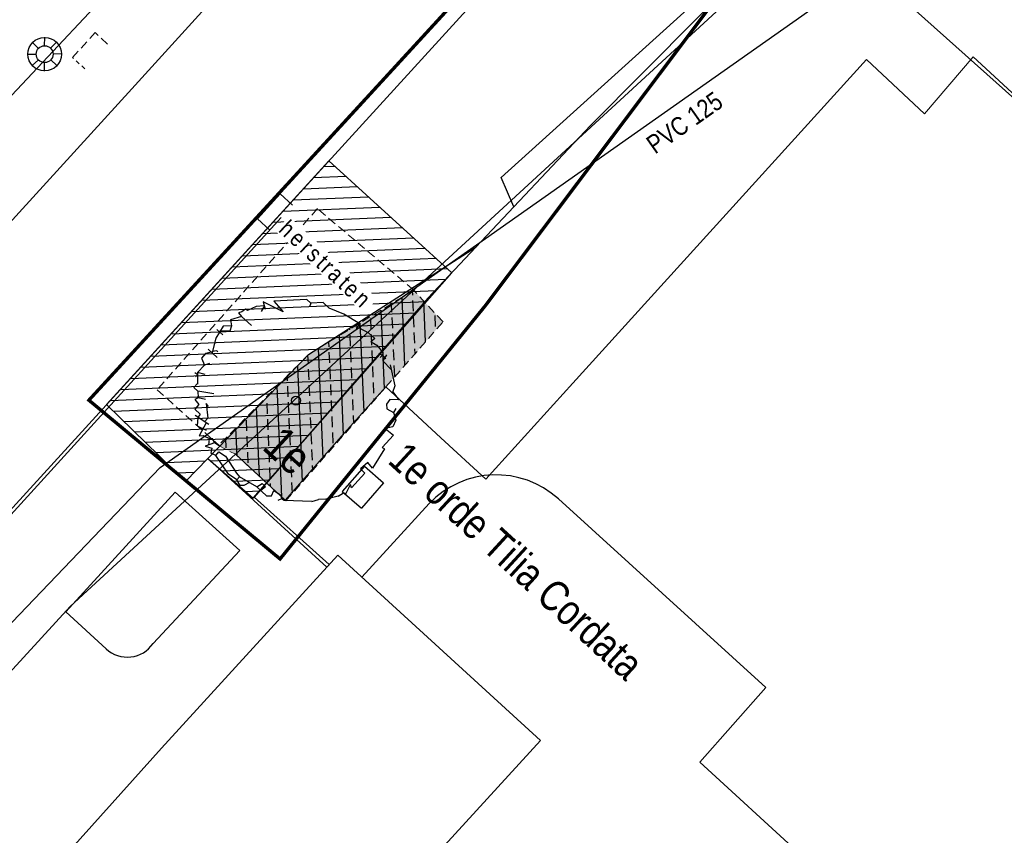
# Model space of a CAD drawing. Header units: metres. Extents: x 111546 to 149831, y 498798 to 507863.
# Tile 160 of 256: x 111821 to 111850, y 501584 to 501608. Entities that reach past the tile are written whole.
import ezdxf
from ezdxf.enums import TextEntityAlignment as Align

# ---------------------------------------------------------------- set-up
doc = ezdxf.new("R2010")
doc.units = ezdxf.units.M
doc.linetypes.add('DASHED', pattern=[19.05, 12.7, -6.35])
for name, color, linetype in [('0-bs-polderpijl', 3, 'Continuous'), ('0-werkgrens', 210, 'FENCELINE1'), ('1-ontgraven teelaarde tbv grondverbetering bomen', 153, 'Continuous'), ('2-bs-Streng persleiding', 252, 'RI-PERS'), ('2-bs-Streng persleiding diameter', 2, 'Continuous'), ('3-bs-straatkolk', 252, 'Continuous'), ('3-bs-trottoirkolk', 252, 'Continuous'), ('3-nw-herstraten1', 7, 'Continuous'), ('4-nw-boom tekst', 7, 'Continuous'), ('B01_HOOFDGEBOUW', 1, 'Continuous'), ('Q21_LICHTMAST', 252, 'Continuous'), ('T02_RASTER', 252, 'Continuous'), ('V02_KNTOPENVERH', 252, 'Continuous'), ('V03_KNTTEGELPAD', 252, 'Continuous')]:
    doc.layers.add(name, color=color, linetype=linetype)
for name, color, linetype, lineweight in [('0-kadastrale percelen', 253, 'AI-KADASTRAAL', 9), ('3-nw-text-20', 7, 'Continuous', 15), ('4-nw materiaalscheiding-groen', 210, 'DASHED', 13), ('4-nw-bomengrond', 7, 'Continuous', 5), ('4-nw-bomenzand', 7, 'Continuous', 5), ('4-nw-boom 1e grootte', 7, 'Continuous', 35)]:
    doc.layers.add(name, color=color, linetype=linetype, lineweight=lineweight)
doc.styles.get("Standard").update_dxf_attribs({"font": 'isocp-ie.shx'})
doc.styles.add('Zaanstad', font='ARIALN.TTF')
doc.styles.add('Zaanstad 1-250 2.0mm', font='ARIALN.TTF', dxfattribs={"height": 0.5})
doc.linetypes.add('AI-KADASTRAAL', pattern='A,5.5,-2,["K",Standard,S=1.8,R=0,X=0,Y=-0.9],-2,5.5,-2,[5,NLCS.SHX,S=0.75,R=0,X=0,Y=0],-2', length=19)
doc.linetypes.add('FENCELINE1', pattern='A,6.35,-2.54,[133,ltypeshp.shx,S=2.54,R=0,X=-2.54,Y=0],-2.54,25.4', length=36.83)
doc.linetypes.add('RI-PERS', pattern='A,7,-2,["P",Standard,S=1.8,R=0,X=-0.5,Y=-0.9],-2,7,-2,[102,NLCS.SHX,S=1,R=180,X=0,Y=0],-2', length=22)

# ---------------------------------------------------------------- blocks, each defined once
blk = doc.blocks.new('Q21')
at = {"color": 0, "linetype": 'ByBlock', "lineweight": -2}
for p, q in [((-0.181, 0.172), (-0.363, 0.343)), ((-0.003, 0.25), (0.001, 0.5)), ((0.173, 0.18), (0.351, 0.353)), ((0.25, 0.008), (0.5, 0.015)), ((-0.25, -0.008), (-0.5, -0.015)), ((-0.186, -0.167), (-0.365, -0.341)), ((-0.01, -0.25), (-0.014, -0.5)), ((0.183, -0.171), (0.357, -0.336))]:
    blk.add_line(p, q, dxfattribs=at)
for radius in [0.498, 0.25]:
    blk.add_circle((0, 0), radius, dxfattribs=at)
blk = doc.blocks.new('KOLK_L')
at = {"linetype": 'Continuous'}
for p, q in [((-0.487, 0.108), (-0.378, 0.596)), ((-0.378, 0.596), (0.596, 0.378)), ((0.486, -0.108), (0.596, 0.378))]:
    blk.add_line(p, q, dxfattribs=at)
blk = doc.blocks.new('KOLK_M')
at = {"color": 0}
for p, q in [((-0.404, 0.475), (-0.569, -0.255)), ((0.569, 0.255), (-0.404, 0.475)), ((0.569, 0.255), (0.404, -0.475)), ((0.404, -0.475), (-0.569, -0.255))]:
    blk.add_line(p, q, dxfattribs=at)
blk = doc.blocks.new('KOLK_R')
at = {"color": 0, "linetype": 'DASHED', "ltscale": 0.02}
for points in [[(-0.486, 0.11), (-0.598, -0.376)], [(0.376, -0.598), (-0.598, -0.376)]]:
    blk.add_lwpolyline(points, dxfattribs=at)
at = {"color": 0, "linetype": 'DASHED', "ltscale": 0.01}
blk.add_lwpolyline([(0.486, -0.11), (0.376, -0.598)], dxfattribs=at)
blk = doc.blocks.new('4-boom 1e grootte')
at = {"lineweight": 30}
for p, q in [((-0.141, 2.96), (-0.69, 2.85)), ((-0.141, 2.96), (-0.141, 2.791)), ((-0.082, 2.854), (0.229, 2.932)), ((0.229, 2.932), (0.476, 2.932)), ((0.476, 2.932), (0.462, 2.786)), ((-1.376, 2.685), (-1.623, 2.424)), ((-1.129, 2.685), (-1.376, 2.685)), ((-0.69, 2.85), (-1.129, 2.685)), ((-0.141, 2.791), (-0.082, 2.854)), ((0.462, 2.786), (0.543, 2.812)), ((0.543, 2.812), (0.654, 2.836)), ((0.654, 2.836), (0.929, 2.795)), ((0.984, 2.726), (0.874, 2.685)), ((0.929, 2.795), (0.984, 2.726)), ((0.984, 2.726), (0.97, 2.63)), ((0.984, 2.726), (1.121, 2.713)), ((1.061, 2.816), (1.101, 2.616)), ((1.34, 2.671), (1.862, 2.301)), ((-1.788, 2.424), (-2.474, 1.725)), ((-1.623, 2.424), (-1.788, 2.424)), ((-1.623, 2.424), (-1.582, 2.315)), ((1.101, 2.616), (1.459, 2.587)), ((1.862, 2.301), (1.944, 2.109)), ((1.944, 2.109), (1.944, 2.136)), ((1.944, 2.136), (1.944, 2.109)), ((1.944, 2.136), (2.232, 2.081)), ((2.232, 2.081), (2.027, 1.903)), ((2.027, 1.903), (2.054, 1.738)), ((2.342, 1.834), (2.37, 1.697)), ((-2.063, 1.681), (-2.694, 1.505)), ((-2.694, 1.505), (-2.502, 1.382)), ((-2.474, 1.725), (-2.063, 1.681)), ((2.054, 1.738), (2.15, 1.642)), ((2.15, 1.642), (2.37, 1.697)), ((2.37, 1.697), (2.575, 1.574)), ((2.575, 1.574), (2.644, 1.368)), ((-2.749, 1.258), (-2.858, 0.997)), ((-2.584, 1.437), (-2.749, 1.258)), ((-2.584, 1.437), (-2.543, 1.244)), ((2.644, 1.368), (2.507, 1.183)), ((2.507, 1.183), (2.822, 1.203)), ((2.822, 1.203), (2.822, 0.709)), ((-2.927, 0.984), (-2.955, 0.851)), ((-2.858, 0.997), (-2.927, 0.984)), ((-2.872, 0.75), (-3.05, 0.449)), ((-2.955, 0.851), (-3.009, 0.764)), ((-3.009, 0.764), (-2.872, 0.75)), ((-2.474, 0.75), (-2.872, 0.75)), ((2.822, 0.709), (2.905, 0.723)), ((2.905, 0.723), (3.028, 0.064)), ((-2.9, 0.339), (-3.078, 0.16)), ((-3.05, 0.449), (-2.9, 0.339)), ((-2.9, 0.339), (-2.831, 0.188)), ((-3.078, 0.16), (-2.996, -0.238)), ((-2.831, 0.188), (-3.045, 0.001)), ((2.809, 0.092), (2.781, -0.196)), ((3.028, 0.064), (2.809, 0.092)), ((-3.147, -0.032), (-2.913, -0.032)), ((-2.996, -0.238), (-2.79, -0.635)), ((2.781, -0.196), (2.96, -0.196)), ((2.96, -0.196), (2.96, -0.786)), ((-2.721, -0.498), (-2.804, -0.608)), ((-2.68, -0.498), (-2.721, -0.498)), ((-2.941, -0.635), (-2.584, -0.635)), ((-2.817, -0.635), (-2.913, -0.786)), ((-2.913, -0.786), (-2.913, -0.965)), ((2.96, -1.033), (2.877, -0.732)), ((2.96, -0.786), (2.877, -0.732)), ((-2.913, -0.965), (-2.707, -1.061)), ((-2.625, -0.924), (-2.707, -1.061)), ((-2.707, -1.061), (-2.707, -1.363)), ((2.836, -1.239), (2.891, -1.061)), ((2.96, -1.033), (2.891, -1.061)), ((-2.653, -1.404), (-2.762, -1.418)), ((-2.502, -1.253), (-2.707, -1.363)), ((-2.707, -1.363), (-2.474, -1.61)), ((-2.653, -1.404), (-2.666, -1.5)), ((2.836, -1.239), (2.63, -1.555)), ((-2.488, -1.761), (-2.488, -1.595)), ((-1.925, -1.5), (-2.323, -1.761)), ((2.37, -1.884), (2.479, -1.706)), ((2.63, -1.555), (2.479, -1.706)), ((-2.323, -1.761), (-2.488, -1.761)), ((-2.323, -1.761), (-2.186, -1.898)), ((-2.186, -1.898), (-2.227, -2.008)), ((-2.227, -2.008), (-2.035, -2.035)), ((-1.994, -1.788), (-2.186, -1.898)), ((-2.035, -2.035), (-2.035, -2.213)), ((-1.788, -1.884), (-1.898, -1.857)), ((-1.898, -1.857), (-1.569, -2.145)), ((2.37, -1.884), (1.752, -2.419)), ((-2.035, -2.213), (-1.816, -2.213)), ((-1.418, -2.268), (-1.898, -2.351)), ((-1.816, -2.213), (-1.802, -2.337)), ((-1.569, -2.145), (-1.569, -2.294)), ((-1.513, -2.285), (-1.404, -2.707)), ((-1.802, -2.337), (-1.651, -2.529)), ((-1.651, -2.529), (-1.363, -2.447)), ((-1.404, -2.707), (-1.322, -2.625)), ((-1.322, -2.625), (-1.198, -2.584)), ((-1.129, -2.57), (-1.198, -2.584)), ((-1.061, -2.515), (-1.129, -2.57)), ((-1.129, -2.57), (-1.014, -2.729)), ((-1.075, -2.502), (-1.061, -2.515)), ((-1.061, -2.515), (-0.924, -2.557)), ((-0.924, -2.557), (-1.061, -2.817)), ((-0.786, -2.529), (-0.924, -2.557)), ((-0.649, -2.666), (-0.416, -2.625)), ((-0.416, -2.625), (0.16, -2.776)), ((0.874, -2.666), (0.929, -2.488)), ((0.929, -2.488), (1.066, -2.488)), ((1.066, -2.488), (1.039, -2.666)), ((1.272, -2.666), (1.382, -2.57)), ((1.327, -2.406), (1.56, -2.364)), ((1.382, -2.57), (1.327, -2.406)), ((1.56, -2.364), (1.656, -2.433)), ((1.656, -2.433), (1.615, -2.543)), ((1.752, -2.419), (1.656, -2.433)), ((-1.061, -2.817), (-0.88, -2.728)), ((-0.88, -2.728), (-0.8, -2.858)), ((-0.649, -2.804), (-0.8, -2.858)), ((-0.649, -2.804), (-0.649, -2.666)), ((0.009, -2.954), (-0.649, -2.804)), ((0.298, -2.913), (0.009, -2.954)), ((0.16, -2.776), (0.298, -2.79)), ((0.874, -2.666), (0.298, -2.79)), ((0.298, -2.79), (0.298, -2.913)), ((0.49, -2.968), (0.298, -2.913)), ((0.572, -2.9), (0.49, -2.968)), ((0.628, -2.719), (0.572, -2.9)), ((0.874, -2.666), (1.272, -2.666))]:
    blk.add_line(p, q, dxfattribs=at)
blk.add_circle((0, 0), 0.134, dxfattribs=at)
at = {"layer": '4-nw materiaalscheiding-groen', "color": 7, "style": 'Zaanstad'}
blk.add_text(' 1e', height=1, dxfattribs=at).set_placement((-0.122, -1.744))
at = {"layer": '4-nw-boom tekst', "style": 'Zaanstad'}
blk.add_attdef('BOOMSOORT', text='', height=0.9, dxfattribs=at).set_placement((2.842, 1.834), align=Align.BOTTOM_LEFT)

msp = doc.modelspace()

# ---------------------------------------------------------------- hatches: boundary and pattern name
at = {"layer": '1-ontgraven teelaarde tbv grondverbetering bomen', "ltscale": 10}
h = msp.add_hatch(dxfattribs=at)
h.set_pattern_fill('ANSI33', color=256, scale=0.1, angle=90)
h.set_pattern_definition([(92.41437, (111779.7938, 501456.31576), (-0.6344363, -0.0267502), []), (92.41437, (111780.0976, 501456.64635), (-0.6344363, -0.0267502), [0.3175, -0.15875])])
h.paths.add_polyline_path([(111826.7755, 501595.4985), (111827.276, 501595.236), (111828.7719, 501593.8599), (111831.733, 501597.232), (111833.425, 501599.1588), (111832.5566, 501600.1013), (111829.436, 501598.19)])
at = {"layer": '3-nw-herstraten1', "ltscale": 0.06, "transparency": 33554687}
h = msp.add_hatch(dxfattribs=at)
h.set_pattern_fill('ANSI31', color=256, scale=0.1)
h.set_pattern_definition([(2.41437, (111951.43064, 501860.89138), (-0.0133751, 0.31721815), [])])
h.paths.add_polyline_path([(111833.6835, 501600.6179), (111830.0441, 501603.9351), (111823.4579, 501596.7094), (111825.8, 501594.4306), (111826.459, 501595.108), (111827.7999, 501593.9376)])
at = {"layer": '4-nw-bomengrond', "lineweight": 9, "ltscale": 0.06}
h = msp.add_hatch(dxfattribs=at)
h.set_pattern_fill('AGR-BOMENGROND', color=256, scale=0.03, angle=-114.73202, pattern_type=2)
h.set_pattern_definition([(220.855897, (111986.853194, 501942.7389), (0.04906191, -0.056726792), [0, -0.0866025]), (220.855897, (111986.83626, 501942.77383), (0.032621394, -0.17010537), [0.0200964, -0.1531086]), (250.855897, (111986.82106, 501942.76069), (0.032621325, -0.170105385), [0.0200964, -0.2799036]), (280.855897, (111986.81447, 501942.7417), (0.16362627, -0.05680173), [0.0200964, -0.1531086]), (310.855897, (111986.81826, 501942.72197), (0.163626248, -0.056801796), [0.0200964, -0.2799036]), (340.855897, (111986.8314, 501942.70677), (0.131004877, 0.11330364), [0.0200964, -0.1531086]), (10.855897, (111986.85039, 501942.70018), (0.131004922, 0.11330359), [0.0200964, -0.2799036]), (40.855897, (111986.87013, 501942.70396), (-0.032621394, 0.17010537), [0.0200964, -0.1531086]), (70.855897, (111986.885325, 501942.71711), (-0.032621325, 0.170105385), [0.0200964, -0.2799036]), (100.855897, (111986.89192, 501942.73609), (-0.16362627, 0.05680173), [0.0200964, -0.1531086]), (130.855897, (111986.88813, 501942.75583), (-0.163626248, 0.056801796), [0.0200964, -0.2799036]), (160.855897, (111986.87498, 501942.77103), (-0.131004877, -0.11330364), [0.0200964, -0.1531086]), (190.855897, (111986.856, 501942.77762), (-0.131004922, -0.11330359), [0.0200964, -0.2799036])])
h.paths.add_polyline_path([(111826.7755, 501595.4985), (111827.276, 501595.236), (111828.7719, 501593.8599), (111831.733, 501597.232), (111833.425, 501599.1588), (111832.5566, 501600.1013), (111829.436, 501598.19)])
at = {"layer": '4-nw-bomenzand', "lineweight": 5}
h = msp.add_hatch(dxfattribs=at)
h.set_pattern_fill('AGR-BOMENZAND', color=256, scale=0.05, angle=-114.73202, pattern_type=2)
h.set_pattern_definition([(220.855897, (111986.853194, 501942.7389), (0.03015298, -0.073080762), [0, -0.075]), (220.855897, (111986.8532, 501942.7389), (-0.015968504, -0.22039313), [0.078125, -0.234375]), (310.855897, (111986.7981, 501942.74289), (0.22039313, -0.015968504), [0.078125, -0.234375])])
h.paths.add_polyline_path([(111826.8158, 501595.4773), (111824.9753, 501597.1591), (111829.7049, 501602.517), (111832.5566, 501600.1013), (111829.436, 501598.19)])
edge = h.paths.add_edge_path()
edge.add_line((111832.5566, 501600.1013), (111829.7049, 501602.517))
edge.add_line((111829.7049, 501602.517), (111824.9753, 501597.1591))
edge.add_line((111824.9753, 501597.1591), (111826.8158, 501595.4773))

# ---------------------------------------------------------------- linework, layer by layer
at = {"layer": '0-bs-polderpijl', "color": 52, "linetype": 'Continuous'}
msp.add_lwpolyline([(111850.014, 501637.163), (111794.783, 501578.349), (111625.599, 501718.444), (111596.016, 501736.849), (111566.07, 501771.573), (111560.835, 501792.354)], dxfattribs=at)
at = {"layer": '0-kadastrale percelen', "ltscale": 0.25}
for points in [[(111872.381, 501591.505), (111867.515, 501595.902), (111856.74, 501604.82), (111846.6, 501613.04), (111827.276, 501595.236)], [(111872.381, 501591.505), (111868.09, 501592.663), (111863.195, 501594.08), (111858.293, 501598.584), (111853.585, 501602.91), (111849.131, 501607.018), (111847.686, 501605.323), (111845.97, 501606.941), (111837.272, 501597.344), (111834.69, 501594.501), (111833.365, 501595.72), (111831.733, 501597.232), (111830.418, 501595.77), (111828.749, 501593.881), (111827.276, 501595.236)], [(111827.276, 501595.236), (111822.378, 501590.724), (111815.249, 501582.942)]]:
    msp.add_lwpolyline(points, dxfattribs=at)
at = {"layer": '0-werkgrens', "ltscale": 0.1, "const_width": 0.1}
msp.add_lwpolyline([(111837.3128, 501612.5004), (111822.9331, 501596.8395), (111828.5968, 501592.1331), (111834.6841, 501599.6478), (111841.4974, 501608.7142)], dxfattribs=at)
at = {"layer": '2-bs-Streng persleiding', "ltscale": 0.2, "flags": 128}
msp.add_lwpolyline([(111791.91, 501578.337), (111793.619, 501580.618), (111802.148, 501573.432), (111804.842, 501573.731), (111825.042, 501594.842), (111850.33, 501612.658), (111872.59, 501636.572), (111873.637, 501639.117), (111899.895, 501667.194)], dxfattribs=at)
at = {"layer": '3-nw-herstraten1', "ltscale": 0.02}
msp.add_lwpolyline([(111833.6835, 501600.6179), (111830.0441, 501603.9351), (111823.4579, 501596.7094), (111825.8, 501594.4306), (111826.459, 501595.108), (111827.7999, 501593.9376)], close=True, dxfattribs=at)
at = {"layer": '4-nw materiaalscheiding-groen', "ltscale": 0.02}
msp.add_lwpolyline([(111832.5566, 501600.1013), (111829.7049, 501602.517), (111824.9544, 501597.1508), (111826.8158, 501595.4773)], dxfattribs=at)
msp.add_lwpolyline([(111826.7755, 501595.4985), (111827.276, 501595.236), (111828.7719, 501593.8599), (111831.733, 501597.232), (111833.425, 501599.1588), (111832.5566, 501600.1013), (111829.436, 501598.19), (111826.7755, 501595.4985)], close=True, dxfattribs=at)
at = {"layer": 'B01_HOOFDGEBOUW'}
msp.add_lwpolyline([(111852.406, 501545.851), (111845.897, 501551.819), (111844.677, 501550.495), (111841.984, 501552.976), (111839.355, 501550.094), (111827.959, 501560.515), (111826.652, 501559.074), (111814.961, 501569.771), (111820.261, 501575.564), (111821.693, 501574.254), (111822.873, 501575.544), (111820.617, 501577.619), (111824.403, 501581.734), (111822.418, 501583.554), (111825.084, 501586.529), (111830.309, 501592.247), (111836.314, 501586.755), (111833.466, 501583.641), (111842.064, 501575.878), (111839.803, 501573.374), (111845.533, 501568.112), (111844.304, 501566.773), (111848.854, 501562.595), (111852.813, 501566.889)], dxfattribs=at)
msp.add_lwpolyline([(111852.406, 501545.851), (111845.897, 501551.819), (111844.677, 501550.495), (111841.984, 501552.976), (111839.355, 501550.094), (111827.959, 501560.515), (111826.652, 501559.074), (111814.961, 501569.771), (111820.261, 501575.564), (111821.693, 501574.254), (111822.873, 501575.544), (111820.617, 501577.619), (111824.403, 501581.734), (111822.418, 501583.554), (111825.084, 501586.529), (111830.309, 501592.247), (111836.314, 501586.755), (111833.466, 501583.641), (111842.064, 501575.878), (111839.803, 501573.374), (111845.533, 501568.112), (111844.304, 501566.773), (111848.854, 501562.595), (111852.813, 501566.889)], dxfattribs=at)
at = {"layer": 'T02_RASTER', "ltscale": 0.25}
msp.add_line((111835.5259, 501602.5726), (111834.3962, 501601.3741), dxfattribs=at)
for points in [[(111863.6011, 501593.9494), (111844.1154, 501611.3546), (111837.7959, 501604.9811), (111835.5259, 501602.5726)], [(111834.3962, 501601.3741), (111832.9707, 501599.8616), (111827.8277, 501593.9695), (111830.0515, 501591.965)]]:
    msp.add_lwpolyline(points, dxfattribs=at)
at = {"layer": 'V02_KNTOPENVERH'}
msp.add_line((111814.68, 501586.912), (111828.63, 501602.252), dxfattribs=at)
for points in [[(111787.5074, 501565.6285), (111793.2544, 501572.0325), (111801.2384, 501580.8515), (111824.2064, 501606.0665), (111830.4214, 501612.9125), (111834.6524, 501617.5035), (111835.6236, 501618.58)], [(111839.8696, 501614.7146), (111817.386, 501590.048), (111806.544, 501578.074)]]:
    msp.add_lwpolyline(points, dxfattribs=at)
at = {"layer": 'V03_KNTTEGELPAD'}
for p, q in [((111835.5259, 501602.5726), (111835.151, 501603.44)), ((111826.459, 501595.108), (111829.9818, 501591.8889)), ((111827.401, 501592.385), (111825.488, 501594.11)), ((111833.012, 501593.778), (111831.018, 501591.598)), ((111824.833, 501589.624), (111827.401, 501592.385)), ((111822.246, 501590.565), (111823.446, 501589.469))]:
    msp.add_line(p, q, dxfattribs=at)
for points in [[(111835.151, 501603.44), (111845.36, 501612.676), (111847.095, 501612.694), (111852.9617, 501607.8629)], [(111826.459, 501595.108), (111829.436, 501598.19), (111834.3962, 501601.3741)], [(111825.488, 501594.11), (111822.246, 501590.565)], [(111846.981, 501580.659), (111841.034, 501586.11), (111842.987, 501588.324), (111836.849, 501593.915)]]:
    msp.add_lwpolyline(points, dxfattribs=at)
for centre, radius, start, end in [((111834.9977, 501591.8793), 2.7474, 47.72075, 136.28265), ((111824.0725, 501590.1489), 0.9246, 227.42887, 325.33313)]:
    msp.add_arc(centre, radius, start, end, dxfattribs=at)

# ---------------------------------------------------------------- block references
at = {"layer": '3-bs-straatkolk', "rotation": 61.81150749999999}
msp.add_blockref('KOLK_M', (111831.051, 501594.262), dxfattribs=at)
at = {"layer": '3-bs-trottoirkolk'}
for name, p, rotation in [('KOLK_R', (111823.1522, 501607.0273), 240.3101981), ('KOLK_L', (111828.63, 501602.252), 60.3013623)]:
    msp.add_blockref(name, p, dxfattribs=dict(at, rotation=rotation))
at = {"layer": '4-nw-boom 1e grootte'}
ref = msp.add_blockref('4-boom 1e grootte', (111829.0659, 501596.8284), dxfattribs=dict(at, rotation=317.4143730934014))
ref.add_attrib('BOOMSOORT', '1e orde Tilia Cordata', dxfattribs={"layer": '4-nw-boom tekst', "height": 0.9, "rotation": 317.41437, "style": 'Zaanstad'}).set_placement((111831.5698, 501594.8036), align=Align.BOTTOM_LEFT)
at = {"layer": 'Q21_LICHTMAST'}
msp.add_blockref('Q21', (111821.622, 501607.096), dxfattribs=at)

# ---------------------------------------------------------------- texts
at = {"layer": '2-bs-Streng persleiding diameter', "style": 'Zaanstad'}
msp.add_text('PVC 125', height=0.55, rotation=35.16561, dxfattribs=at).set_placement((111839.8017, 501603.9834), align=Align.BOTTOM_LEFT)

# ---------------------------------------------------------------- next in the draw order: texts
at = {"layer": '3-nw-text-20', "ltscale": 0.05, "insert": (111829.9661, 501600.8468), "char_height": 0.5, "attachment_point": 5, "rotation": 316.91135, "style": 'Zaanstad 1-250 2.0mm', "bg_fill": 3, "box_fill_scale": 1.1, "bg_fill_color": 9, "bg_fill_true_color": 13158600, "bg_fill_transparency": 0}
msp.add_mtext('\\A1;{\\T1.35;herstraten}', dxfattribs=at)

doc.saveas('drawing.dxf')
